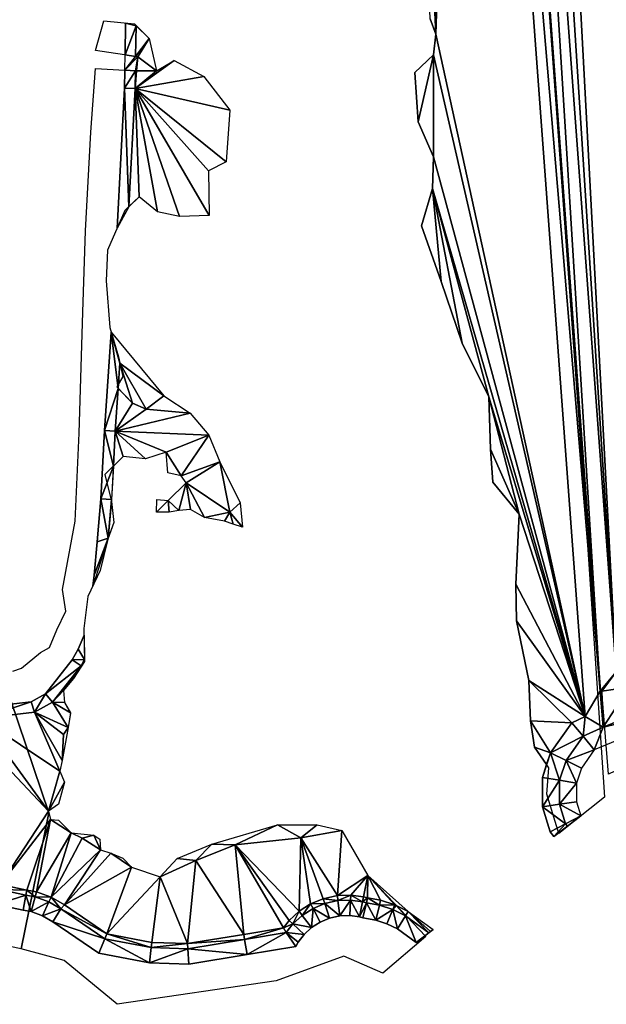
# Model space of a CAD drawing. Header units: millimetres. Extents: x 132691 to 133749, y 516184 to 516906.
# Tile 4 of 15: x 133045 to 133183, y 516184 to 516416. Entities that reach past the tile are written whole.
import ezdxf

# ---------------------------------------------------------------- set-up
doc = ezdxf.new("R2010")
doc.units = ezdxf.units.MM
for name, color, linetype, plot in [('dieptelijn_-1p4', 20, 'Continuous', False), ('dieptelijn_-2p2', 51, 'Continuous', False), ('dieptelijn_-2p4', 71, 'Continuous', False), ('dieptelijn_-2p9', 130, 'Continuous', False), ('dieptelijn_-3p1', 140, 'Continuous', False), ('dieptelijn_-3p4', 170, 'Continuous', False)]:
    doc.layers.add(name, color=color, linetype=linetype, plot=plot)
doc.layers.add('dieptelijn_variabel', color=212, linetype='Continuous')
doc.layers.add('TI23311_MV_hoeveelheden_bestek_0103', color=1, linetype='Continuous')
doc.layers.add('Nieuw oppervlak', color=2, linetype='Continuous', true_color=0xffff00)

msp = doc.modelspace()

# ---------------------------------------------------------------- linework, layer by layer
at = {"layer": 'dieptelijn_-1p4', "linetype": 'Continuous', "elevation": -1.4, "flags": 128}
msp.add_lwpolyline([(133159.88, 516600.07), (133184.82, 516262.55)], dxfattribs=at)
at = {"layer": 'dieptelijn_-1p4', "elevation": -1.4}
msp.add_lwpolyline([(133206.85, 516255.46), (133179.73, 516244.22), (133176.71, 516239.9), (133175.59, 516236.45), (133175.59, 516232.05), (133176.6, 516228.74)], dxfattribs=at)
at = {"layer": 'dieptelijn_-2p2', "elevation": -2.2}
msp.add_lwpolyline([(133039.48, 516207.91), (133045.75, 516206.6), (133047.65, 516206.25), (133050.29, 516205.29), (133052.73, 516203.88), (133063.52, 516196.5), (133075.44, 516194.21), (133084.61, 516193.93), (133098.28, 516196.18), (133109.72, 516198.06), (133110.24, 516199.05), (133111.69, 516200.92), (133113.43, 516202.51), (133115.43, 516203.78), (133117.61, 516204.69), (133120.07, 516205.24), (133122.37, 516205.31), (133124.63, 516205.03), (133125.46, 516204.78), (133128.48, 516204.29), (133131.1, 516203.43), (133133.56, 516202.19), (133137.97, 516199.02)], dxfattribs=at)
at = {"layer": 'dieptelijn_-2p4', "linetype": 'Continuous', "elevation": -2.4, "flags": 128}
msp.add_lwpolyline([(133151.75, 516636.89), (133153.5, 516632.01), (133181.77, 516249.54)], dxfattribs=at)
at = {"layer": 'dieptelijn_-2p4', "elevation": -2.4}
for points in [[(133181.14, 516257.98), (133181.53, 516258.04), (133187.94, 516258.96), (133191.91, 516261.1), (133195.27, 516268.73), (133195.9, 516274.3), (133206.01, 516278.94), (133208.71, 516284.31), (133210.23, 516291.02), (133204.64, 516304.62), (133204.74, 516329.5), (133205.91, 516362.2), (133218.47, 516376.41), (133199.28, 516410.47), (133203.24, 516440.07)], [(133205.22, 516259.12), (133181.77, 516249.54)], [(133181.77, 516249.54), (133177.08, 516247.41), (133173.09, 516241.7), (133171.59, 516237.08), (133171.59, 516231.46), (133172.98, 516226.88), (133173.43, 516226.3)]]:
    msp.add_lwpolyline(points, dxfattribs=at)
at = {"layer": 'dieptelijn_-2p9', "elevation": -2.9}
for points in [[(133069.81, 516414.87), (133069.67, 516407.39)], [(133069.6, 516403.79), (133069.52, 516399.61), (133067.81, 516366.69)], [(133066.42, 516342.31), (133064.88, 516319.2), (133064, 516303.17), (133063.17, 516293.04), (133062.45, 516285.23), (133062.12, 516282.69)], [(133060.07, 516271.13), (133058.68, 516267.84), (133057.27, 516265.36), (133050.99, 516257.36), (133047.63, 516255.5), (133035.37, 516254.09), (133031.68, 516253.11), (133025.73, 516252.78), (133020.66, 516253.53), (133015.43, 516254.41), (133011.69, 516257.02), (133009.03, 516259.28), (133007.54, 516261.71), (133006.66, 516263.3), (133005.3, 516264.34), (133003.58, 516266.92), (132991.33, 516269.54), (132981, 516271.49), (132974.06, 516272.64), (132966.86, 516273.83)]]:
    msp.add_lwpolyline(points, dxfattribs=at)
at = {"layer": 'dieptelijn_-3p1', "elevation": -3.1}
msp.add_lwpolyline([(133040.22, 516211.44), (133046.44, 516210.14), (133048.6, 516209.74), (133051.82, 516208.56), (133054.64, 516206.93), (133064.94, 516199.89), (133075.83, 516197.8), (133084.37, 516197.54), (133097.7, 516199.73), (133107.46, 516201.34), (133109.03, 516203.37), (133111.24, 516205.38), (133113.76, 516206.98), (133116.52, 516208.13), (133119.61, 516208.83), (133122.54, 516208.92), (133125.38, 516208.57), (133126.28, 516208.29), (133129.33, 516207.8), (133132.48, 516206.77), (133135.43, 516205.27), (133140.95, 516201.31)], dxfattribs=at)
at = {"layer": 'dieptelijn_-3p4', "linetype": 'Continuous', "elevation": -3.4, "flags": 128}
msp.add_lwpolyline([(133148.04, 516635.4), (133149.56, 516631.17), (133177.57, 516252.03)], dxfattribs=at)
at = {"layer": 'dieptelijn_-3p4', "elevation": -3.4}
for points in [[(133141.25, 516415.89), (133142.54, 516412.29), (133142.02, 516407.4), (133137.65, 516403.28), (133138.42, 516391.71), (133142.02, 516383.48), (133141.77, 516376.02), (133139.19, 516367.27), (133143.82, 516354.15), (133148.71, 516339.75), (133154.96, 516327.12), (133155.4, 516314.8), (133155.91, 516307.08), (133162.11, 516299.58), (133161.32, 516283.16), (133161.5, 516274.53), (133164.41, 516260.52), (133164.76, 516251.03), (133165.69, 516244.83), (133168.54, 516240.76)], [(133072.3, 516414.24), (133075.36, 516411.27), (133077.04, 516403.64), (133081.17, 516406.08), (133088.12, 516402.31), (133094.22, 516394.4), (133093.42, 516382.29), (133089.22, 516380.18), (133089.42, 516369.67), (133082.41, 516369.47), (133077.3, 516370.57), (133073, 516374.07), (133070.57, 516371.75)], [(133072.3, 516414.24), (133072.16, 516407)], [(133072.16, 516407), (133072.69, 516406.92), (133072.39, 516403.64), (133072.1, 516403.65)], [(133072.1, 516403.65), (133072.02, 516399.52), (133070.58, 516371.77)], [(133068.44, 516335.04), (133067.38, 516319.05), (133066.5, 516303), (133065.75, 516293.94)], [(133068.05, 516329.1), (133071.45, 516325.64), (133074.59, 516324.24), (133078.73, 516327.31), (133084.93, 516323.3), (133089.35, 516318.11), (133091.87, 516311.88), (133096.69, 516302.21), (133097.22, 516296.54), (133095, 516297.23), (133094.24, 516300.05), (133093.02, 516297.91), (133088.29, 516298.75), (133085, 516300.66), (133082.25, 516300.43), (133080.04, 516300.05), (133077.03, 516300), (133077.14, 516303.03), (133079.79, 516302.74), (133084.01, 516306.92), (133082.86, 516308.6), (133079.73, 516309.29), (133079.28, 516314.1), (133074.47, 516312.57), (133069.25, 516313.09), (133066.93, 516310.84)], [(133066.51, 516302.55), (133067.05, 516297.6), (133065.75, 516293.94)], [(133060.18, 516265.41), (133059.35, 516263.96), (133052.64, 516255.42), (133048.4, 516253.07), (133035.83, 516251.63), (133032.07, 516250.63), (133025.62, 516250.27), (133020.27, 516251.06), (133014.46, 516252.03), (133010.16, 516255.04), (133007.1, 516257.64), (133005.38, 516260.45), (133004.72, 516261.64), (133003.46, 516262.61), (133002.07, 516264.69), (132990.84, 516267.09), (132980.56, 516269.02), (132973.66, 516270.17), (132966.1, 516271.42)], [(133060.18, 516265.41), (133060.19, 516264.97), (133057.59, 516261), (133055.23, 516258.14), (133055.46, 516255.35), (133056.87, 516252.93), (133056.33, 516249.47), (133055.26, 516247.87), (133054.95, 516241.77), (133054.39, 516239.2), (133055.49, 516236.62), (133054.08, 516231.49), (133051.75, 516229.81), (133052.21, 516227.86), (133054.06, 516227.73), (133057.06, 516224.73), (133059.59, 516223.54), (133062.33, 516224.2), (133063.72, 516223.28), (133063.93, 516220.76), (133066.3, 516220), (133069.13, 516218.81), (133071.22, 516216.7), (133077.9, 516214.43), (133081.87, 516218.7), (133086.3, 516218.24), (133090.06, 516222.07), (133095.46, 516221.91), (133105.39, 516226.64), (133110.88, 516223.59), (133114.7, 516226.64), (133120.5, 516225.27), (133126.61, 516214.73), (133133.25, 516207.73)], [(133177.57, 516252.03), (133174.42, 516250.59), (133169.47, 516243.5), (133167.59, 516237.72), (133167.59, 516230.87), (133169.36, 516225.02), (133170.26, 516223.86)], [(133055.48, 516207.84), (133052.33, 516209.65), (133048.92, 516210.9), (133046.67, 516211.31), (133040.46, 516212.61), (133004.51, 516220.12), (132975.82, 516226.23), (132971.57, 516226.78), (132968.69, 516227.47), (132965.77, 516228.52), (132957.67, 516232.27), (132955.75, 516233.16), (132954.34, 516234.19)], [(133055.48, 516207.84), (133065.41, 516201.02), (133075.97, 516198.99), (133084.29, 516198.74), (133097.5, 516200.91), (133106.8, 516202.44), (133108.15, 516204.18), (133110.51, 516206.34), (133113.2, 516208.05), (133116.15, 516209.28), (133119.46, 516210.02), (133122.6, 516210.12), (133125.63, 516209.74), (133126.55, 516209.46), (133129.62, 516208.96), (133132.94, 516207.88), (133136.06, 516206.3), (133141.94, 516202.08)]]:
    msp.add_lwpolyline(points, dxfattribs=at)
at = {"layer": 'dieptelijn_variabel'}
for p, q in [((133072.16, 516407, -3.4), (133069.67, 516407.39, -2.9)), ((133072.1, 516403.65, -3.4), (133069.6, 516403.79, -2.9)), ((133068.44, 516335.04, -3.4), (133066.42, 516342.31, -2.9))]:
    msp.add_line(p, q, dxfattribs=at)
for points in [[(133072.3, 516414.24, -3.4), (133069.81, 516414.87, -2.9)], [(133067.81, 516366.69, -2.9), (133070.57, 516371.75, -3.4)], [(133065.75, 516293.94, -3.4), (133062.12, 516282.69, -2.9)], [(133060.07, 516271.13, -2.9), (133060.18, 516265.41, -3.4)], [(133170.26, 516223.86, -3.4), (133173.43, 516226.3, -2.4), (133176.6, 516228.74, -1.4)], [(133137.97, 516199.02, -2.2), (133141.28, 516201.57, -3.2), (133141.94, 516202.08, -3.4)]]:
    msp.add_polyline3d(points, dxfattribs=at)
at = {"layer": 'Nieuw oppervlak', "color": 8, "true_color": 0x808080}
for points in [[(133181.14, 516257.98, -2.4), (133149.56, 516631.17, -3.4), (133153.5, 516632.01, -2.4), (133181.14, 516257.98, -2.4)], [(133181.14, 516257.98, -2.4), (133153.5, 516632.01, -2.4), (133159.88, 516600.07, -1.4), (133181.14, 516257.98, -2.4)], [(133142.54, 516412.29, -3.4), (133135.17, 516572.95, -3.4), (133149.56, 516631.17, -3.4), (133142.54, 516412.29, -3.4)], [(133177.57, 516252.03, -3.4), (133142.54, 516412.29, -3.4), (133149.56, 516631.17, -3.4), (133177.57, 516252.03, -3.4)], [(133181.14, 516257.98, -2.4), (133177.57, 516252.03, -3.4), (133149.56, 516631.17, -3.4), (133181.14, 516257.98, -2.4)], [(133159.88, 516600.07, -1.4), (133165.87, 516557.87, -1.4), (133184.82, 516262.55, -1.4), (133159.88, 516600.07, -1.4)], [(133184.82, 516262.55, -1.4), (133181.14, 516257.98, -2.4), (133159.88, 516600.07, -1.4), (133184.82, 516262.55, -1.4)], [(133142.54, 516412.29, -3.4), (133141.25, 516415.89, -3.4), (133135.17, 516572.95, -3.4), (133142.54, 516412.29, -3.4)], [(133165.87, 516557.87, -1.4), (133171.09, 516519.66, -1.4), (133184.82, 516262.55, -1.4), (133165.87, 516557.87, -1.4)], [(133171.09, 516519.66, -1.4), (133195.13, 516409.67, -1.4), (133184.82, 516262.55, -1.4), (133171.09, 516519.66, -1.4)], [(133171.09, 516519.66, -1.4), (133182.96, 516483.71, -1.4), (133195.13, 516409.67, -1.4), (133171.09, 516519.66, -1.4)], [(133069.67, 516407.39, -2.9), (133069.81, 516414.87, -2.9), (133072.3, 516414.24, -3.4), (133069.67, 516407.39, -2.9)], [(133072.3, 516414.24, -3.4), (133072.16, 516407, -3.4), (133069.67, 516407.39, -2.9), (133072.3, 516414.24, -3.4)], [(133075.36, 516411.27, -3.4), (133072.16, 516407, -3.4), (133072.3, 516414.24, -3.4), (133075.36, 516411.27, -3.4)], [(133177.57, 516252.03, -3.4), (133142.02, 516407.4, -3.4), (133142.54, 516412.29, -3.4), (133177.57, 516252.03, -3.4)], [(133075.36, 516411.27, -3.4), (133072.69, 516406.92, -3.4), (133072.16, 516407, -3.4), (133075.36, 516411.27, -3.4)], [(133077.04, 516403.64, -3.4), (133072.69, 516406.92, -3.4), (133075.36, 516411.27, -3.4), (133077.04, 516403.64, -3.4)], [(133069.6, 516403.79, -2.9), (133069.67, 516407.39, -2.9), (133072.16, 516407, -3.4), (133069.6, 516403.79, -2.9)], [(133138.42, 516391.71, -3.4), (133137.65, 516403.28, -3.4), (133142.02, 516407.4, -3.4), (133138.42, 516391.71, -3.4)], [(133142.02, 516383.48, -3.4), (133138.42, 516391.71, -3.4), (133142.02, 516407.4, -3.4), (133142.02, 516383.48, -3.4)], [(133177.57, 516252.03, -3.4), (133142.02, 516383.48, -3.4), (133142.02, 516407.4, -3.4), (133177.57, 516252.03, -3.4)], [(133072.69, 516406.92, -3.4), (133069.6, 516403.79, -2.9), (133072.16, 516407, -3.4), (133072.69, 516406.92, -3.4)], [(133072.1, 516403.65, -3.4), (133069.6, 516403.79, -2.9), (133072.69, 516406.92, -3.4), (133072.1, 516403.65, -3.4)], [(133077.04, 516403.64, -3.4), (133081.17, 516406.08, -3.4), (133072.02, 516399.52, -3.4), (133077.04, 516403.64, -3.4)], [(133081.17, 516406.08, -3.4), (133088.12, 516402.31, -3.4), (133072.02, 516399.52, -3.4), (133081.17, 516406.08, -3.4)], [(133072.39, 516403.64, -3.4), (133072.1, 516403.65, -3.4), (133072.69, 516406.92, -3.4), (133072.39, 516403.64, -3.4)], [(133077.04, 516403.64, -3.4), (133072.39, 516403.64, -3.4), (133072.69, 516406.92, -3.4), (133077.04, 516403.64, -3.4)], [(133069.52, 516399.61, -2.9), (133069.6, 516403.79, -2.9), (133072.1, 516403.65, -3.4), (133069.52, 516399.61, -2.9)], [(133072.1, 516403.65, -3.4), (133072.02, 516399.52, -3.4), (133069.52, 516399.61, -2.9), (133072.1, 516403.65, -3.4)], [(133072.1, 516403.65, -3.4), (133072.39, 516403.64, -3.4), (133072.02, 516399.52, -3.4), (133072.1, 516403.65, -3.4)], [(133072.39, 516403.64, -3.4), (133077.04, 516403.64, -3.4), (133072.02, 516399.52, -3.4), (133072.39, 516403.64, -3.4)], [(133088.12, 516402.31, -3.4), (133094.22, 516394.4, -3.4), (133072.02, 516399.52, -3.4), (133088.12, 516402.31, -3.4)], [(133070.57, 516371.75, -3.4), (133067.81, 516366.69, -2.9), (133069.52, 516399.61, -2.9), (133070.57, 516371.75, -3.4)], [(133070.58, 516371.77, -3.4), (133069.52, 516399.61, -2.9), (133072.02, 516399.52, -3.4), (133070.58, 516371.77, -3.4)], [(133070.57, 516371.75, -3.4), (133069.52, 516399.61, -2.9), (133070.58, 516371.77, -3.4), (133070.57, 516371.75, -3.4)], [(133072.02, 516399.52, -3.4), (133073, 516374.07, -3.4), (133070.58, 516371.77, -3.4), (133072.02, 516399.52, -3.4)], [(133072.02, 516399.52, -3.4), (133089.42, 516369.67, -3.4), (133082.41, 516369.47, -3.4), (133072.02, 516399.52, -3.4)], [(133093.42, 516382.29, -3.4), (133089.22, 516380.18, -3.4), (133072.02, 516399.52, -3.4), (133093.42, 516382.29, -3.4)], [(133094.22, 516394.4, -3.4), (133093.42, 516382.29, -3.4), (133072.02, 516399.52, -3.4), (133094.22, 516394.4, -3.4)], [(133077.3, 516370.57, -3.4), (133072.02, 516399.52, -3.4), (133082.41, 516369.47, -3.4), (133077.3, 516370.57, -3.4)], [(133089.42, 516369.67, -3.4), (133072.02, 516399.52, -3.4), (133089.22, 516380.18, -3.4), (133089.42, 516369.67, -3.4)], [(133073, 516374.07, -3.4), (133072.02, 516399.52, -3.4), (133077.3, 516370.57, -3.4), (133073, 516374.07, -3.4)], [(133177.57, 516252.03, -3.4), (133141.77, 516376.02, -3.4), (133142.02, 516383.48, -3.4), (133177.57, 516252.03, -3.4)], [(133141.77, 516376.02, -3.4), (133143.82, 516354.15, -3.4), (133139.19, 516367.27, -3.4), (133141.77, 516376.02, -3.4)], [(133148.71, 516339.75, -3.4), (133143.82, 516354.15, -3.4), (133141.77, 516376.02, -3.4), (133148.71, 516339.75, -3.4)], [(133177.57, 516252.03, -3.4), (133154.96, 516327.12, -3.4), (133141.77, 516376.02, -3.4), (133177.57, 516252.03, -3.4)], [(133154.96, 516327.12, -3.4), (133148.71, 516339.75, -3.4), (133141.77, 516376.02, -3.4), (133154.96, 516327.12, -3.4)], [(133070.58, 516371.77, -3.4), (133067.81, 516366.69, -2.9), (133070.57, 516371.75, -3.4), (133070.58, 516371.77, -3.4)], [(133066.42, 516342.31, -2.9), (133068.05, 516329.1, -3.4), (133064.88, 516319.2, -2.9), (133066.42, 516342.31, -2.9)], [(133066.42, 516342.31, -2.9), (133078.73, 516327.31, -3.4), (133068.44, 516335.04, -3.4), (133066.42, 516342.31, -2.9)], [(133066.42, 516342.31, -2.9), (133068.44, 516335.04, -3.4), (133068.05, 516329.1, -3.4), (133066.42, 516342.31, -2.9)], [(133068.44, 516335.04, -3.4), (133071.45, 516325.64, -3.4), (133068.05, 516329.1, -3.4), (133068.44, 516335.04, -3.4)], [(133068.44, 516335.04, -3.4), (133074.59, 516324.24, -3.4), (133071.45, 516325.64, -3.4), (133068.44, 516335.04, -3.4)], [(133068.44, 516335.04, -3.4), (133078.73, 516327.31, -3.4), (133074.59, 516324.24, -3.4), (133068.44, 516335.04, -3.4)], [(133067.38, 516319.05, -3.4), (133064.88, 516319.2, -2.9), (133068.05, 516329.1, -3.4), (133067.38, 516319.05, -3.4)], [(133067.38, 516319.05, -3.4), (133068.05, 516329.1, -3.4), (133071.45, 516325.64, -3.4), (133067.38, 516319.05, -3.4)], [(133084.93, 516323.3, -3.4), (133074.59, 516324.24, -3.4), (133078.73, 516327.31, -3.4), (133084.93, 516323.3, -3.4)], [(133162.11, 516299.58, -3.4), (133155.4, 516314.8, -3.4), (133154.96, 516327.12, -3.4), (133162.11, 516299.58, -3.4)], [(133177.57, 516252.03, -3.4), (133162.11, 516299.58, -3.4), (133154.96, 516327.12, -3.4), (133177.57, 516252.03, -3.4)], [(133074.59, 516324.24, -3.4), (133067.38, 516319.05, -3.4), (133071.45, 516325.64, -3.4), (133074.59, 516324.24, -3.4)], [(133067.38, 516319.05, -3.4), (133074.59, 516324.24, -3.4), (133084.93, 516323.3, -3.4), (133067.38, 516319.05, -3.4)], [(133089.35, 516318.11, -3.4), (133067.38, 516319.05, -3.4), (133084.93, 516323.3, -3.4), (133089.35, 516318.11, -3.4)], [(133066.93, 516310.84, -3.4), (133064, 516303.17, -2.9), (133064.88, 516319.2, -2.9), (133066.93, 516310.84, -3.4)], [(133066.93, 516310.84, -3.4), (133064.88, 516319.2, -2.9), (133067.38, 516319.05, -3.4), (133066.93, 516310.84, -3.4)], [(133067.38, 516319.05, -3.4), (133069.25, 516313.09, -3.4), (133066.93, 516310.84, -3.4), (133067.38, 516319.05, -3.4)], [(133089.35, 516318.11, -3.4), (133079.28, 516314.1, -3.4), (133067.38, 516319.05, -3.4), (133089.35, 516318.11, -3.4)], [(133074.47, 516312.57, -3.4), (133067.38, 516319.05, -3.4), (133079.28, 516314.1, -3.4), (133074.47, 516312.57, -3.4)], [(133074.47, 516312.57, -3.4), (133069.25, 516313.09, -3.4), (133067.38, 516319.05, -3.4), (133074.47, 516312.57, -3.4)], [(133079.28, 516314.1, -3.4), (133089.35, 516318.11, -3.4), (133082.86, 516308.6, -3.4), (133079.28, 516314.1, -3.4)], [(133089.35, 516318.11, -3.4), (133091.87, 516311.88, -3.4), (133082.86, 516308.6, -3.4), (133089.35, 516318.11, -3.4)], [(133079.28, 516314.1, -3.4), (133082.86, 516308.6, -3.4), (133079.73, 516309.29, -3.4), (133079.28, 516314.1, -3.4)], [(133162.11, 516299.58, -3.4), (133155.91, 516307.08, -3.4), (133155.4, 516314.8, -3.4), (133162.11, 516299.58, -3.4)], [(133066.5, 516303, -3.4), (133064, 516303.17, -2.9), (133066.93, 516310.84, -3.4), (133066.5, 516303, -3.4)], [(133084.01, 516306.92, -3.4), (133082.86, 516308.6, -3.4), (133091.87, 516311.88, -3.4), (133084.01, 516306.92, -3.4)], [(133084.01, 516306.92, -3.4), (133091.87, 516311.88, -3.4), (133094.24, 516300.05, -3.4), (133084.01, 516306.92, -3.4)], [(133096.69, 516302.21, -3.4), (133094.24, 516300.05, -3.4), (133091.87, 516311.88, -3.4), (133096.69, 516302.21, -3.4)], [(133084.01, 516306.92, -3.4), (133082.25, 516300.43, -3.4), (133079.79, 516302.74, -3.4), (133084.01, 516306.92, -3.4)], [(133084.01, 516306.92, -3.4), (133085, 516300.66, -3.4), (133082.25, 516300.43, -3.4), (133084.01, 516306.92, -3.4)], [(133088.29, 516298.75, -3.4), (133085, 516300.66, -3.4), (133084.01, 516306.92, -3.4), (133088.29, 516298.75, -3.4)], [(133084.01, 516306.92, -3.4), (133094.24, 516300.05, -3.4), (133088.29, 516298.75, -3.4), (133084.01, 516306.92, -3.4)], [(133065.75, 516293.94, -3.4), (133063.17, 516293.04, -2.9), (133064, 516303.17, -2.9), (133065.75, 516293.94, -3.4)], [(133065.75, 516293.94, -3.4), (133064, 516303.17, -2.9), (133066.5, 516303, -3.4), (133065.75, 516293.94, -3.4)], [(133066.5, 516303, -3.4), (133066.51, 516302.55, -3.4), (133065.75, 516293.94, -3.4), (133066.5, 516303, -3.4)], [(133066.51, 516302.55, -3.4), (133067.05, 516297.6, -3.4), (133065.75, 516293.94, -3.4), (133066.51, 516302.55, -3.4)], [(133077.03, 516300, -3.4), (133077.14, 516303.03, -3.4), (133079.79, 516302.74, -3.4), (133077.03, 516300, -3.4)], [(133077.03, 516300, -3.4), (133079.79, 516302.74, -3.4), (133080.04, 516300.05, -3.4), (133077.03, 516300, -3.4)], [(133079.79, 516302.74, -3.4), (133082.25, 516300.43, -3.4), (133080.04, 516300.05, -3.4), (133079.79, 516302.74, -3.4)], [(133097.22, 516296.54, -3.4), (133094.24, 516300.05, -3.4), (133096.69, 516302.21, -3.4), (133097.22, 516296.54, -3.4)], [(133093.02, 516297.91, -3.4), (133088.29, 516298.75, -3.4), (133094.24, 516300.05, -3.4), (133093.02, 516297.91, -3.4)], [(133095, 516297.23, -3.4), (133093.02, 516297.91, -3.4), (133094.24, 516300.05, -3.4), (133095, 516297.23, -3.4)], [(133097.22, 516296.54, -3.4), (133095, 516297.23, -3.4), (133094.24, 516300.05, -3.4), (133097.22, 516296.54, -3.4)], [(133177.57, 516252.03, -3.4), (133161.32, 516283.16, -3.4), (133162.11, 516299.58, -3.4), (133177.57, 516252.03, -3.4)], [(133062.12, 516282.69, -2.9), (133062.45, 516285.23, -2.9), (133065.75, 516293.94, -3.4), (133062.12, 516282.69, -2.9)], [(133065.75, 516293.94, -3.4), (133062.45, 516285.23, -2.9), (133063.17, 516293.04, -2.9), (133065.75, 516293.94, -3.4)], [(133177.57, 516252.03, -3.4), (133161.5, 516274.53, -3.4), (133161.32, 516283.16, -3.4), (133177.57, 516252.03, -3.4)], [(133177.57, 516252.03, -3.4), (133164.41, 516260.52, -3.4), (133161.5, 516274.53, -3.4), (133177.57, 516252.03, -3.4)], [(133058.68, 516267.84, -2.9), (133060.07, 516271.13, -2.9), (133060.18, 516265.41, -3.4), (133058.68, 516267.84, -2.9)], [(133057.27, 516265.36, -2.9), (133058.68, 516267.84, -2.9), (133060.18, 516265.41, -3.4), (133057.27, 516265.36, -2.9)], [(133050.99, 516257.36, -2.9), (133057.27, 516265.36, -2.9), (133059.35, 516263.96, -3.4), (133050.99, 516257.36, -2.9)], [(133059.35, 516263.96, -3.4), (133057.27, 516265.36, -2.9), (133060.18, 516265.41, -3.4), (133059.35, 516263.96, -3.4)], [(133057.59, 516261, -3.4), (133059.35, 516263.96, -3.4), (133060.19, 516264.97, -3.4), (133057.59, 516261, -3.4)], [(133059.35, 516263.96, -3.4), (133060.18, 516265.41, -3.4), (133060.19, 516264.97, -3.4), (133059.35, 516263.96, -3.4)], [(133052.64, 516255.42, -3.4), (133050.99, 516257.36, -2.9), (133059.35, 516263.96, -3.4), (133052.64, 516255.42, -3.4)], [(133059.35, 516263.96, -3.4), (133055.23, 516258.14, -3.4), (133052.64, 516255.42, -3.4), (133059.35, 516263.96, -3.4)], [(133059.35, 516263.96, -3.4), (133057.59, 516261, -3.4), (133055.23, 516258.14, -3.4), (133059.35, 516263.96, -3.4)], [(133181.53, 516258.04, -2.4), (133181.14, 516257.98, -2.4), (133184.82, 516262.55, -1.4), (133181.53, 516258.04, -2.4)], [(133181.53, 516258.04, -2.4), (133184.82, 516262.55, -1.4), (133187.94, 516258.96, -2.4), (133181.53, 516258.04, -2.4)], [(133164.41, 516260.52, -3.4), (133174.42, 516250.59, -3.4), (133164.76, 516251.03, -3.4), (133164.41, 516260.52, -3.4)], [(133164.41, 516260.52, -3.4), (133177.57, 516252.03, -3.4), (133174.42, 516250.59, -3.4), (133164.41, 516260.52, -3.4)], [(133047.63, 516255.5, -2.9), (133050.99, 516257.36, -2.9), (133048.4, 516253.07, -3.4), (133047.63, 516255.5, -2.9)], [(133050.99, 516257.36, -2.9), (133052.64, 516255.42, -3.4), (133048.4, 516253.07, -3.4), (133050.99, 516257.36, -2.9)], [(133052.64, 516255.42, -3.4), (133055.23, 516258.14, -3.4), (133055.46, 516255.35, -3.4), (133052.64, 516255.42, -3.4)], [(133177.57, 516252.03, -3.4), (133181.14, 516257.98, -2.4), (133181.77, 516249.54, -2.4), (133177.57, 516252.03, -3.4)], [(133181.77, 516249.54, -2.4), (133181.14, 516257.98, -2.4), (133181.53, 516258.04, -2.4), (133181.77, 516249.54, -2.4)], [(133181.53, 516258.04, -2.4), (133187.94, 516258.96, -2.4), (133181.77, 516249.54, -2.4), (133181.53, 516258.04, -2.4)], [(133181.77, 516249.54, -2.4), (133187.94, 516258.96, -2.4), (133205.22, 516259.12, -2.4), (133181.77, 516249.54, -2.4)], [(133205.22, 516259.12, -2.4), (133206.85, 516255.46, -1.4), (133181.77, 516249.54, -2.4), (133205.22, 516259.12, -2.4)], [(133047.63, 516255.5, -2.9), (133035.83, 516251.63, -3.4), (133035.37, 516254.09, -2.9), (133047.63, 516255.5, -2.9)], [(133047.63, 516255.5, -2.9), (133048.4, 516253.07, -3.4), (133035.83, 516251.63, -3.4), (133047.63, 516255.5, -2.9)], [(133048.4, 516253.07, -3.4), (133052.64, 516255.42, -3.4), (133056.33, 516249.47, -3.4), (133048.4, 516253.07, -3.4)], [(133056.87, 516252.93, -3.4), (133056.33, 516249.47, -3.4), (133052.64, 516255.42, -3.4), (133056.87, 516252.93, -3.4)], [(133052.64, 516255.42, -3.4), (133055.46, 516255.35, -3.4), (133056.87, 516252.93, -3.4), (133052.64, 516255.42, -3.4)], [(133179.73, 516244.22, -1.4), (133181.77, 516249.54, -2.4), (133206.85, 516255.46, -1.4), (133179.73, 516244.22, -1.4)], [(133054.39, 516239.2, -3.4), (133035.83, 516251.63, -3.4), (133048.4, 516253.07, -3.4), (133054.39, 516239.2, -3.4)], [(133055.26, 516247.87, -3.4), (133048.4, 516253.07, -3.4), (133056.33, 516249.47, -3.4), (133055.26, 516247.87, -3.4)], [(133054.95, 516241.77, -3.4), (133054.39, 516239.2, -3.4), (133048.4, 516253.07, -3.4), (133054.95, 516241.77, -3.4)], [(133048.4, 516253.07, -3.4), (133055.26, 516247.87, -3.4), (133054.95, 516241.77, -3.4), (133048.4, 516253.07, -3.4)], [(133051.75, 516229.81, -3.4), (133032.07, 516250.63, -3.4), (133035.83, 516251.63, -3.4), (133051.75, 516229.81, -3.4)], [(133051.75, 516229.81, -3.4), (133040.46, 516212.61, -3.4), (133032.07, 516250.63, -3.4), (133051.75, 516229.81, -3.4)], [(133054.39, 516239.2, -3.4), (133051.75, 516229.81, -3.4), (133035.83, 516251.63, -3.4), (133054.39, 516239.2, -3.4)], [(133169.47, 516243.5, -3.4), (133164.76, 516251.03, -3.4), (133174.42, 516250.59, -3.4), (133169.47, 516243.5, -3.4)], [(133169.47, 516243.5, -3.4), (133165.69, 516244.83, -3.4), (133164.76, 516251.03, -3.4), (133169.47, 516243.5, -3.4)], [(133177.08, 516247.41, -2.4), (133169.47, 516243.5, -3.4), (133174.42, 516250.59, -3.4), (133177.08, 516247.41, -2.4)], [(133177.08, 516247.41, -2.4), (133174.42, 516250.59, -3.4), (133177.57, 516252.03, -3.4), (133177.08, 516247.41, -2.4)], [(133177.57, 516252.03, -3.4), (133181.77, 516249.54, -2.4), (133177.08, 516247.41, -2.4), (133177.57, 516252.03, -3.4)], [(133056.33, 516249.47, -3.4), (133054.95, 516241.77, -3.4), (133055.26, 516247.87, -3.4), (133056.33, 516249.47, -3.4)], [(133179.73, 516244.22, -1.4), (133177.08, 516247.41, -2.4), (133181.77, 516249.54, -2.4), (133179.73, 516244.22, -1.4)], [(133173.09, 516241.7, -2.4), (133169.47, 516243.5, -3.4), (133177.08, 516247.41, -2.4), (133173.09, 516241.7, -2.4)], [(133173.09, 516241.7, -2.4), (133177.08, 516247.41, -2.4), (133179.73, 516244.22, -1.4), (133173.09, 516241.7, -2.4)], [(133168.54, 516240.76, -3.4), (133165.69, 516244.83, -3.4), (133169.47, 516243.5, -3.4), (133168.54, 516240.76, -3.4)], [(133169.47, 516243.5, -3.4), (133171.59, 516237.08, -2.4), (133167.59, 516237.72, -3.4), (133169.47, 516243.5, -3.4)], [(133167.59, 516237.72, -3.4), (133168.54, 516240.76, -3.4), (133169.47, 516243.5, -3.4), (133167.59, 516237.72, -3.4)], [(133169.47, 516243.5, -3.4), (133173.09, 516241.7, -2.4), (133171.59, 516237.08, -2.4), (133169.47, 516243.5, -3.4)], [(133176.71, 516239.9, -1.4), (133173.09, 516241.7, -2.4), (133179.73, 516244.22, -1.4), (133176.71, 516239.9, -1.4)], [(133175.59, 516236.45, -1.4), (133171.59, 516237.08, -2.4), (133173.09, 516241.7, -2.4), (133175.59, 516236.45, -1.4)], [(133175.59, 516236.45, -1.4), (133173.09, 516241.7, -2.4), (133176.71, 516239.9, -1.4), (133175.59, 516236.45, -1.4)], [(133051.75, 516229.81, -3.4), (133054.39, 516239.2, -3.4), (133055.49, 516236.62, -3.4), (133051.75, 516229.81, -3.4)], [(133051.75, 516229.81, -3.4), (133055.49, 516236.62, -3.4), (133054.08, 516231.49, -3.4), (133051.75, 516229.81, -3.4)], [(133167.59, 516230.87, -3.4), (133167.59, 516237.72, -3.4), (133171.59, 516237.08, -2.4), (133167.59, 516230.87, -3.4)], [(133171.59, 516237.08, -2.4), (133171.59, 516231.46, -2.4), (133167.59, 516230.87, -3.4), (133171.59, 516237.08, -2.4)], [(133171.59, 516231.46, -2.4), (133171.59, 516237.08, -2.4), (133175.59, 516236.45, -1.4), (133171.59, 516231.46, -2.4)], [(133175.59, 516236.45, -1.4), (133175.59, 516232.05, -1.4), (133171.59, 516231.46, -2.4), (133175.59, 516236.45, -1.4)], [(133171.59, 516231.46, -2.4), (133175.59, 516232.05, -1.4), (133176.6, 516228.74, -1.4), (133171.59, 516231.46, -2.4)], [(133051.75, 516229.81, -3.4), (133052.21, 516227.86, -3.4), (133040.46, 516212.61, -3.4), (133051.75, 516229.81, -3.4)], [(133172.98, 516226.88, -2.4), (133167.59, 516230.87, -3.4), (133171.59, 516231.46, -2.4), (133172.98, 516226.88, -2.4)], [(133172.98, 516226.88, -2.4), (133169.36, 516225.02, -3.4), (133167.59, 516230.87, -3.4), (133172.98, 516226.88, -2.4)], [(133172.98, 516226.88, -2.4), (133171.59, 516231.46, -2.4), (133176.6, 516228.74, -1.4), (133172.98, 516226.88, -2.4)], [(133046.67, 516211.31, -3.4), (133040.46, 516212.61, -3.4), (133052.21, 516227.86, -3.4), (133046.67, 516211.31, -3.4)], [(133052.21, 516227.86, -3.4), (133048.92, 516210.9, -3.4), (133046.67, 516211.31, -3.4), (133052.21, 516227.86, -3.4)], [(133048.92, 516210.9, -3.4), (133052.21, 516227.86, -3.4), (133057.06, 516224.73, -3.4), (133048.92, 516210.9, -3.4)], [(133057.06, 516224.73, -3.4), (133052.21, 516227.86, -3.4), (133054.06, 516227.73, -3.4), (133057.06, 516224.73, -3.4)], [(133173.43, 516226.3, -2.4), (133172.98, 516226.88, -2.4), (133176.6, 516228.74, -1.4), (133173.43, 516226.3, -2.4)], [(133057.06, 516224.73, -3.4), (133052.33, 516209.65, -3.4), (133048.92, 516210.9, -3.4), (133057.06, 516224.73, -3.4)], [(133057.06, 516224.73, -3.4), (133059.59, 516223.54, -3.4), (133052.33, 516209.65, -3.4), (133057.06, 516224.73, -3.4)], [(133059.59, 516223.54, -3.4), (133057.06, 516224.73, -3.4), (133062.33, 516224.2, -3.4), (133059.59, 516223.54, -3.4)], [(133090.06, 516222.07, -3.4), (133105.39, 516226.64, -3.4), (133095.46, 516221.91, -3.4), (133090.06, 516222.07, -3.4)], [(133110.88, 516223.59, -3.4), (133095.46, 516221.91, -3.4), (133105.39, 516226.64, -3.4), (133110.88, 516223.59, -3.4)], [(133114.7, 516226.64, -3.4), (133110.88, 516223.59, -3.4), (133105.39, 516226.64, -3.4), (133114.7, 516226.64, -3.4)], [(133120.5, 516225.27, -3.4), (133110.88, 516223.59, -3.4), (133114.7, 516226.64, -3.4), (133120.5, 516225.27, -3.4)], [(133120.5, 516225.27, -3.4), (133119.46, 516210.02, -3.4), (133110.88, 516223.59, -3.4), (133120.5, 516225.27, -3.4)], [(133126.61, 516214.73, -3.4), (133119.46, 516210.02, -3.4), (133120.5, 516225.27, -3.4), (133126.61, 516214.73, -3.4)], [(133172.98, 516226.88, -2.4), (133170.26, 516223.86, -3.4), (133169.36, 516225.02, -3.4), (133172.98, 516226.88, -2.4)], [(133172.98, 516226.88, -2.4), (133173.43, 516226.3, -2.4), (133170.26, 516223.86, -3.4), (133172.98, 516226.88, -2.4)], [(133059.59, 516223.54, -3.4), (133063.93, 516220.76, -3.4), (133052.33, 516209.65, -3.4), (133059.59, 516223.54, -3.4)], [(133059.59, 516223.54, -3.4), (133062.33, 516224.2, -3.4), (133063.93, 516220.76, -3.4), (133059.59, 516223.54, -3.4)], [(133063.93, 516220.76, -3.4), (133062.33, 516224.2, -3.4), (133063.72, 516223.28, -3.4), (133063.93, 516220.76, -3.4)], [(133110.51, 516206.34, -3.4), (133095.46, 516221.91, -3.4), (133110.88, 516223.59, -3.4), (133110.51, 516206.34, -3.4)], [(133110.51, 516206.34, -3.4), (133110.88, 516223.59, -3.4), (133113.2, 516208.05, -3.4), (133110.51, 516206.34, -3.4)], [(133116.15, 516209.28, -3.4), (133113.2, 516208.05, -3.4), (133110.88, 516223.59, -3.4), (133116.15, 516209.28, -3.4)], [(133119.46, 516210.02, -3.4), (133116.15, 516209.28, -3.4), (133110.88, 516223.59, -3.4), (133119.46, 516210.02, -3.4)], [(133055.48, 516207.84, -3.4), (133052.33, 516209.65, -3.4), (133063.93, 516220.76, -3.4), (133055.48, 516207.84, -3.4)], [(133063.93, 516220.76, -3.4), (133066.3, 516220, -3.4), (133055.48, 516207.84, -3.4), (133063.93, 516220.76, -3.4)], [(133086.3, 516218.24, -3.4), (133081.87, 516218.7, -3.4), (133090.06, 516222.07, -3.4), (133086.3, 516218.24, -3.4)], [(133090.06, 516222.07, -3.4), (133095.46, 516221.91, -3.4), (133086.3, 516218.24, -3.4), (133090.06, 516222.07, -3.4)], [(133086.3, 516218.24, -3.4), (133095.46, 516221.91, -3.4), (133097.5, 516200.91, -3.4), (133086.3, 516218.24, -3.4)], [(133108.15, 516204.18, -3.4), (133106.8, 516202.44, -3.4), (133095.46, 516221.91, -3.4), (133108.15, 516204.18, -3.4)], [(133095.46, 516221.91, -3.4), (133106.8, 516202.44, -3.4), (133097.5, 516200.91, -3.4), (133095.46, 516221.91, -3.4)], [(133110.51, 516206.34, -3.4), (133108.15, 516204.18, -3.4), (133095.46, 516221.91, -3.4), (133110.51, 516206.34, -3.4)], [(133055.48, 516207.84, -3.4), (133066.3, 516220, -3.4), (133071.22, 516216.7, -3.4), (133055.48, 516207.84, -3.4)], [(133069.13, 516218.81, -3.4), (133071.22, 516216.7, -3.4), (133066.3, 516220, -3.4), (133069.13, 516218.81, -3.4)], [(133081.87, 516218.7, -3.4), (133086.3, 516218.24, -3.4), (133077.9, 516214.43, -3.4), (133081.87, 516218.7, -3.4)], [(133084.29, 516198.74, -3.4), (133077.9, 516214.43, -3.4), (133086.3, 516218.24, -3.4), (133084.29, 516198.74, -3.4)], [(133086.3, 516218.24, -3.4), (133097.5, 516200.91, -3.4), (133084.29, 516198.74, -3.4), (133086.3, 516218.24, -3.4)], [(133055.48, 516207.84, -3.4), (133071.22, 516216.7, -3.4), (133065.41, 516201.02, -3.4), (133055.48, 516207.84, -3.4)], [(133077.9, 516214.43, -3.4), (133065.41, 516201.02, -3.4), (133071.22, 516216.7, -3.4), (133077.9, 516214.43, -3.4)], [(133065.41, 516201.02, -3.4), (133077.9, 516214.43, -3.4), (133075.97, 516198.99, -3.4), (133065.41, 516201.02, -3.4)], [(133077.9, 516214.43, -3.4), (133084.29, 516198.74, -3.4), (133075.97, 516198.99, -3.4), (133077.9, 516214.43, -3.4)], [(133126.61, 516214.73, -3.4), (133122.6, 516210.12, -3.4), (133119.46, 516210.02, -3.4), (133126.61, 516214.73, -3.4)], [(133125.63, 516209.74, -3.4), (133122.6, 516210.12, -3.4), (133126.61, 516214.73, -3.4), (133125.63, 516209.74, -3.4)], [(133126.55, 516209.46, -3.4), (133125.63, 516209.74, -3.4), (133126.61, 516214.73, -3.4), (133126.55, 516209.46, -3.4)], [(133126.55, 516209.46, -3.4), (133126.61, 516214.73, -3.4), (133129.62, 516208.96, -3.4), (133126.55, 516209.46, -3.4)], [(133132.94, 516207.88, -3.4), (133126.61, 516214.73, -3.4), (133133.25, 516207.73, -3.4), (133132.94, 516207.88, -3.4)], [(133132.94, 516207.88, -3.4), (133129.62, 516208.96, -3.4), (133126.61, 516214.73, -3.4), (133132.94, 516207.88, -3.4)], [(133136.06, 516206.3, -3.4), (133133.25, 516207.73, -3.4), (133126.61, 516214.73, -3.4), (133136.06, 516206.3, -3.4)], [(133046.44, 516210.14, -3.1), (133039.48, 516207.91, -2.2), (133040.22, 516211.44, -3.1), (133046.44, 516210.14, -3.1)], [(133040.22, 516211.44, -3.1), (133040.46, 516212.61, -3.4), (133046.67, 516211.31, -3.4), (133040.22, 516211.44, -3.1)], [(133046.44, 516210.14, -3.1), (133040.22, 516211.44, -3.1), (133046.67, 516211.31, -3.4), (133046.44, 516210.14, -3.1)], [(133048.6, 516209.74, -3.1), (133046.44, 516210.14, -3.1), (133046.67, 516211.31, -3.4), (133048.6, 516209.74, -3.1)], [(133048.6, 516209.74, -3.1), (133046.67, 516211.31, -3.4), (133048.92, 516210.9, -3.4), (133048.6, 516209.74, -3.1)], [(133048.6, 516209.74, -3.1), (133048.92, 516210.9, -3.4), (133052.33, 516209.65, -3.4), (133048.6, 516209.74, -3.1)], [(133039.48, 516207.91, -2.2), (133046.44, 516210.14, -3.1), (133045.75, 516206.6, -2.2), (133039.48, 516207.91, -2.2)], [(133047.65, 516206.25, -2.2), (133045.75, 516206.6, -2.2), (133046.44, 516210.14, -3.1), (133047.65, 516206.25, -2.2)], [(133046.44, 516210.14, -3.1), (133048.6, 516209.74, -3.1), (133047.65, 516206.25, -2.2), (133046.44, 516210.14, -3.1)], [(133051.82, 516208.56, -3.1), (133047.65, 516206.25, -2.2), (133048.6, 516209.74, -3.1), (133051.82, 516208.56, -3.1)], [(133051.82, 516208.56, -3.1), (133050.29, 516205.29, -2.2), (133047.65, 516206.25, -2.2), (133051.82, 516208.56, -3.1)], [(133048.6, 516209.74, -3.1), (133052.33, 516209.65, -3.4), (133051.82, 516208.56, -3.1), (133048.6, 516209.74, -3.1)], [(133051.82, 516208.56, -3.1), (133054.64, 516206.93, -3.1), (133050.29, 516205.29, -2.2), (133051.82, 516208.56, -3.1)], [(133054.64, 516206.93, -3.1), (133051.82, 516208.56, -3.1), (133052.33, 516209.65, -3.4), (133054.64, 516206.93, -3.1)], [(133054.64, 516206.93, -3.1), (133052.33, 516209.65, -3.4), (133055.48, 516207.84, -3.4), (133054.64, 516206.93, -3.1)], [(133116.52, 516208.13, -3.1), (133113.2, 516208.05, -3.4), (133116.15, 516209.28, -3.4), (133116.52, 516208.13, -3.1)], [(133119.46, 516210.02, -3.4), (133119.61, 516208.83, -3.1), (133116.15, 516209.28, -3.4), (133119.46, 516210.02, -3.4)], [(133119.61, 516208.83, -3.1), (133116.52, 516208.13, -3.1), (133116.15, 516209.28, -3.4), (133119.61, 516208.83, -3.1)], [(133119.61, 516208.83, -3.1), (133120.07, 516205.24, -2.2), (133116.52, 516208.13, -3.1), (133119.61, 516208.83, -3.1)], [(133119.61, 516208.83, -3.1), (133119.46, 516210.02, -3.4), (133122.6, 516210.12, -3.4), (133119.61, 516208.83, -3.1)], [(133119.61, 516208.83, -3.1), (133122.6, 516210.12, -3.4), (133122.54, 516208.92, -3.1), (133119.61, 516208.83, -3.1)], [(133122.54, 516208.92, -3.1), (133120.07, 516205.24, -2.2), (133119.61, 516208.83, -3.1), (133122.54, 516208.92, -3.1)], [(133122.54, 516208.92, -3.1), (133122.37, 516205.31, -2.2), (133120.07, 516205.24, -2.2), (133122.54, 516208.92, -3.1)], [(133124.63, 516205.03, -2.2), (133122.37, 516205.31, -2.2), (133122.54, 516208.92, -3.1), (133124.63, 516205.03, -2.2)], [(133122.6, 516210.12, -3.4), (133125.38, 516208.57, -3.1), (133122.54, 516208.92, -3.1), (133122.6, 516210.12, -3.4)], [(133122.54, 516208.92, -3.1), (133125.38, 516208.57, -3.1), (133124.63, 516205.03, -2.2), (133122.54, 516208.92, -3.1)], [(133122.6, 516210.12, -3.4), (133125.63, 516209.74, -3.4), (133125.38, 516208.57, -3.1), (133122.6, 516210.12, -3.4)], [(133124.63, 516205.03, -2.2), (133125.38, 516208.57, -3.1), (133126.28, 516208.29, -3.1), (133124.63, 516205.03, -2.2)], [(133125.63, 516209.74, -3.4), (133126.55, 516209.46, -3.4), (133125.38, 516208.57, -3.1), (133125.63, 516209.74, -3.4)], [(133125.38, 516208.57, -3.1), (133126.55, 516209.46, -3.4), (133126.28, 516208.29, -3.1), (133125.38, 516208.57, -3.1)], [(133126.55, 516209.46, -3.4), (133129.33, 516207.8, -3.1), (133126.28, 516208.29, -3.1), (133126.55, 516209.46, -3.4)], [(133129.62, 516208.96, -3.4), (133129.33, 516207.8, -3.1), (133126.55, 516209.46, -3.4), (133129.62, 516208.96, -3.4)], [(133129.62, 516208.96, -3.4), (133132.94, 516207.88, -3.4), (133129.33, 516207.8, -3.1), (133129.62, 516208.96, -3.4)], [(133054.64, 516206.93, -3.1), (133052.73, 516203.88, -2.2), (133050.29, 516205.29, -2.2), (133054.64, 516206.93, -3.1)], [(133064.94, 516199.89, -3.1), (133052.73, 516203.88, -2.2), (133054.64, 516206.93, -3.1), (133064.94, 516199.89, -3.1)], [(133054.64, 516206.93, -3.1), (133055.48, 516207.84, -3.4), (133065.41, 516201.02, -3.4), (133054.64, 516206.93, -3.1)], [(133065.41, 516201.02, -3.4), (133064.94, 516199.89, -3.1), (133054.64, 516206.93, -3.1), (133065.41, 516201.02, -3.4)], [(133108.15, 516204.18, -3.4), (133110.51, 516206.34, -3.4), (133109.03, 516203.37, -3.1), (133108.15, 516204.18, -3.4)], [(133111.24, 516205.38, -3.1), (133109.03, 516203.37, -3.1), (133110.51, 516206.34, -3.4), (133111.24, 516205.38, -3.1)], [(133110.51, 516206.34, -3.4), (133113.2, 516208.05, -3.4), (133111.24, 516205.38, -3.1), (133110.51, 516206.34, -3.4)], [(133113.76, 516206.98, -3.1), (133111.24, 516205.38, -3.1), (133113.2, 516208.05, -3.4), (133113.76, 516206.98, -3.1)], [(133113.76, 516206.98, -3.1), (133113.43, 516202.51, -2.2), (133111.24, 516205.38, -3.1), (133113.76, 516206.98, -3.1)], [(133116.52, 516208.13, -3.1), (133113.76, 516206.98, -3.1), (133113.2, 516208.05, -3.4), (133116.52, 516208.13, -3.1)], [(133113.43, 516202.51, -2.2), (133113.76, 516206.98, -3.1), (133115.43, 516203.78, -2.2), (133113.43, 516202.51, -2.2)], [(133116.52, 516208.13, -3.1), (133117.61, 516204.69, -2.2), (133113.76, 516206.98, -3.1), (133116.52, 516208.13, -3.1)], [(133117.61, 516204.69, -2.2), (133115.43, 516203.78, -2.2), (133113.76, 516206.98, -3.1), (133117.61, 516204.69, -2.2)], [(133116.52, 516208.13, -3.1), (133120.07, 516205.24, -2.2), (133117.61, 516204.69, -2.2), (133116.52, 516208.13, -3.1)], [(133125.46, 516204.78, -2.2), (133124.63, 516205.03, -2.2), (133126.28, 516208.29, -3.1), (133125.46, 516204.78, -2.2)], [(133128.48, 516204.29, -2.2), (133125.46, 516204.78, -2.2), (133126.28, 516208.29, -3.1), (133128.48, 516204.29, -2.2)], [(133128.48, 516204.29, -2.2), (133126.28, 516208.29, -3.1), (133129.33, 516207.8, -3.1), (133128.48, 516204.29, -2.2)], [(133128.48, 516204.29, -2.2), (133129.33, 516207.8, -3.1), (133132.48, 516206.77, -3.1), (133128.48, 516204.29, -2.2)], [(133132.48, 516206.77, -3.1), (133131.1, 516203.43, -2.2), (133128.48, 516204.29, -2.2), (133132.48, 516206.77, -3.1)], [(133129.33, 516207.8, -3.1), (133132.94, 516207.88, -3.4), (133132.48, 516206.77, -3.1), (133129.33, 516207.8, -3.1)], [(133131.1, 516203.43, -2.2), (133132.48, 516206.77, -3.1), (133133.56, 516202.19, -2.2), (133131.1, 516203.43, -2.2)], [(133132.94, 516207.88, -3.4), (133133.25, 516207.73, -3.4), (133132.48, 516206.77, -3.1), (133132.94, 516207.88, -3.4)], [(133133.25, 516207.73, -3.4), (133135.43, 516205.27, -3.1), (133132.48, 516206.77, -3.1), (133133.25, 516207.73, -3.4)], [(133132.48, 516206.77, -3.1), (133135.43, 516205.27, -3.1), (133133.56, 516202.19, -2.2), (133132.48, 516206.77, -3.1)], [(133133.25, 516207.73, -3.4), (133136.06, 516206.3, -3.4), (133135.43, 516205.27, -3.1), (133133.25, 516207.73, -3.4)], [(133135.43, 516205.27, -3.1), (133136.06, 516206.3, -3.4), (133140.95, 516201.31, -3.1), (133135.43, 516205.27, -3.1)], [(133140.95, 516201.31, -3.1), (133136.06, 516206.3, -3.4), (133141.28, 516201.57, -3.2), (133140.95, 516201.31, -3.1)], [(133136.06, 516206.3, -3.4), (133141.94, 516202.08, -3.4), (133141.28, 516201.57, -3.2), (133136.06, 516206.3, -3.4)], [(133108.15, 516204.18, -3.4), (133109.03, 516203.37, -3.1), (133106.8, 516202.44, -3.4), (133108.15, 516204.18, -3.4)], [(133111.24, 516205.38, -3.1), (133113.43, 516202.51, -2.2), (133109.03, 516203.37, -3.1), (133111.24, 516205.38, -3.1)], [(133133.56, 516202.19, -2.2), (133135.43, 516205.27, -3.1), (133137.97, 516199.02, -2.2), (133133.56, 516202.19, -2.2)], [(133140.95, 516201.31, -3.1), (133137.97, 516199.02, -2.2), (133135.43, 516205.27, -3.1), (133140.95, 516201.31, -3.1)], [(133052.73, 516203.88, -2.2), (133064.94, 516199.89, -3.1), (133063.52, 516196.5, -2.2), (133052.73, 516203.88, -2.2)], [(133097.5, 516200.91, -3.4), (133106.8, 516202.44, -3.4), (133097.7, 516199.73, -3.1), (133097.5, 516200.91, -3.4)], [(133106.8, 516202.44, -3.4), (133107.46, 516201.34, -3.1), (133097.7, 516199.73, -3.1), (133106.8, 516202.44, -3.4)], [(133106.8, 516202.44, -3.4), (133109.03, 516203.37, -3.1), (133107.46, 516201.34, -3.1), (133106.8, 516202.44, -3.4)], [(133109.03, 516203.37, -3.1), (133111.69, 516200.92, -2.2), (133107.46, 516201.34, -3.1), (133109.03, 516203.37, -3.1)], [(133111.69, 516200.92, -2.2), (133109.03, 516203.37, -3.1), (133113.43, 516202.51, -2.2), (133111.69, 516200.92, -2.2)], [(133075.44, 516194.21, -2.2), (133063.52, 516196.5, -2.2), (133064.94, 516199.89, -3.1), (133075.44, 516194.21, -2.2)], [(133064.94, 516199.89, -3.1), (133065.41, 516201.02, -3.4), (133075.83, 516197.8, -3.1), (133064.94, 516199.89, -3.1)], [(133064.94, 516199.89, -3.1), (133075.83, 516197.8, -3.1), (133075.44, 516194.21, -2.2), (133064.94, 516199.89, -3.1)], [(133075.97, 516198.99, -3.4), (133075.83, 516197.8, -3.1), (133065.41, 516201.02, -3.4), (133075.97, 516198.99, -3.4)], [(133097.5, 516200.91, -3.4), (133097.7, 516199.73, -3.1), (133084.29, 516198.74, -3.4), (133097.5, 516200.91, -3.4)], [(133097.7, 516199.73, -3.1), (133084.37, 516197.54, -3.1), (133084.29, 516198.74, -3.4), (133097.7, 516199.73, -3.1)], [(133098.28, 516196.18, -2.2), (133084.37, 516197.54, -3.1), (133097.7, 516199.73, -3.1), (133098.28, 516196.18, -2.2)], [(133097.7, 516199.73, -3.1), (133107.46, 516201.34, -3.1), (133098.28, 516196.18, -2.2), (133097.7, 516199.73, -3.1)], [(133109.72, 516198.06, -2.2), (133098.28, 516196.18, -2.2), (133107.46, 516201.34, -3.1), (133109.72, 516198.06, -2.2)], [(133107.46, 516201.34, -3.1), (133111.69, 516200.92, -2.2), (133110.24, 516199.05, -2.2), (133107.46, 516201.34, -3.1)], [(133107.46, 516201.34, -3.1), (133110.24, 516199.05, -2.2), (133109.72, 516198.06, -2.2), (133107.46, 516201.34, -3.1)], [(133075.44, 516194.21, -2.2), (133075.83, 516197.8, -3.1), (133084.37, 516197.54, -3.1), (133075.44, 516194.21, -2.2)], [(133084.61, 516193.93, -2.2), (133075.44, 516194.21, -2.2), (133084.37, 516197.54, -3.1), (133084.61, 516193.93, -2.2)], [(133075.97, 516198.99, -3.4), (133084.29, 516198.74, -3.4), (133075.83, 516197.8, -3.1), (133075.97, 516198.99, -3.4)], [(133084.29, 516198.74, -3.4), (133084.37, 516197.54, -3.1), (133075.83, 516197.8, -3.1), (133084.29, 516198.74, -3.4)], [(133098.28, 516196.18, -2.2), (133084.61, 516193.93, -2.2), (133084.37, 516197.54, -3.1), (133098.28, 516196.18, -2.2)]]:
    msp.add_3dface(points, dxfattribs=at)
at = {"layer": 'TI23311_MV_hoeveelheden_bestek_0103', "color": 9, "linetype": 'Continuous', "true_color": 0xd19cc7, "flags": 128}
for points in [[(133164.64, 516479.2), (133170.95, 516392.71), (133176.98, 516309.89), (133182.12, 516233.15), (133171.43, 516224.6), (133168.56, 516233.87), (133169.04, 516240.05), (133165.69, 516244.83), (133164.76, 516251.03), (133164.41, 516260.52), (133161.5, 516274.53), (133161.32, 516283.16), (133162.11, 516299.58), (133155.91, 516307.08), (133155.4, 516314.8), (133154.96, 516327.12), (133148.71, 516339.75), (133143.82, 516354.15), (133139.19, 516367.27), (133141.77, 516376.02), (133142.02, 516383.48), (133138.42, 516391.71), (133137.65, 516403.28), (133142.02, 516407.4), (133142.54, 516412.29), (133141.25, 516415.89)], [(133043.37, 516262.69), (133045.38, 516263.44), (133049.81, 516267.11), (133051.92, 516268.27), (133053.68, 516272.4), (133055.82, 516276.82), (133055, 516281.88), (133057.98, 516297.91), (133058.89, 516318.61), (133059.81, 516347.01), (133060.42, 516366.09), (133061.62, 516389.28), (133062.77, 516404.17), (133072.39, 516403.64), (133072.69, 516406.92), (133062.77, 516408.45), (133064.69, 516415.42), (133071.87, 516414.65), (133075.36, 516411.27), (133077.04, 516403.64), (133081.17, 516406.08), (133088.12, 516402.31), (133094.22, 516394.4), (133093.42, 516382.29), (133089.22, 516380.18), (133089.42, 516369.67), (133082.41, 516369.47), (133077.3, 516370.57), (133073, 516374.07), (133069.62, 516370.85), (133065.56, 516361.51), (133065.23, 516354.32), (133066.1, 516343.41), (133068.14, 516336.49), (133069.12, 516331.85), (133067.71, 516329.44), (133071.45, 516325.64), (133074.59, 516324.24), (133078.73, 516327.31), (133084.93, 516323.3), (133089.35, 516318.11), (133091.87, 516311.88), (133096.69, 516302.21), (133097.22, 516296.54), (133095, 516297.23), (133094.24, 516300.05), (133093.02, 516297.91), (133088.29, 516298.75), (133085, 516300.66), (133082.25, 516300.43), (133080.04, 516300.05), (133077.03, 516300), (133077.14, 516303.03), (133079.79, 516302.74), (133084.01, 516306.92), (133082.86, 516308.6), (133079.73, 516309.29), (133079.28, 516314.1), (133074.47, 516312.57), (133069.25, 516313.09), (133064.9, 516308.89), (133066.51, 516302.55), (133067.05, 516297.6), (133065.67, 516293.7), (133063.85, 516286.35), (133060.95, 516280.24), (133060.04, 516272.76), (133060.19, 516264.97), (133057.59, 516261), (133055.23, 516258.14), (133055.46, 516255.35), (133056.9, 516252.87), (133056.33, 516249.47), (133055.26, 516247.87), (133054.95, 516241.77), (133054.39, 516239.2), (133055.49, 516236.62), (133054.08, 516231.49), (133051.75, 516229.81), (133051.83, 516229.47), (133051.83, 516229.47), (133041.08, 516261.17)]]:
    msp.add_lwpolyline(points, dxfattribs=at)
for points in [[(133238.01, 516390.89), (133295.97, 516316.86), (133272.84, 516292.55), (133260.41, 516279.19), (133256.28, 516273.21), (133244.49, 516267.56), (133183.05, 516238.5), (133181.53, 516258.04), (133187.94, 516258.96), (133191.91, 516261.1), (133195.27, 516268.73), (133195.9, 516274.3), (133206.01, 516278.94), (133208.71, 516284.31), (133210.23, 516291.02), (133204.64, 516304.62), (133204.74, 516329.5), (133205.91, 516362.2), (133218.47, 516376.41), (133238.01, 516390.89)], [(133000.15, 516206.94), (133004.16, 516267.45), (133010.81, 516266.84), (133019.79, 516263.33), (133023.37, 516262.62), (133030.62, 516261.25), (133036.43, 516261.1), (133041.08, 516261.17), (133051.83, 516229.47), (133045.27, 516197.54), (133025.54, 516201.63), (133000.15, 516206.94)], [(133051.83, 516229.47), (133052.21, 516227.86), (133054.06, 516227.73), (133057.06, 516224.73), (133059.59, 516223.54), (133062.33, 516224.2), (133063.72, 516223.28), (133063.93, 516220.76), (133066.3, 516220), (133069.13, 516218.81), (133071.22, 516216.7), (133077.9, 516214.43), (133081.87, 516218.7), (133086.3, 516218.24), (133090.06, 516222.07), (133095.46, 516221.91), (133105.39, 516226.64), (133110.88, 516223.59), (133114.7, 516226.64), (133120.5, 516225.27), (133126.61, 516214.73), (133140.2, 516200.38), (133130.12, 516191.83), (133120.96, 516195.8), (133105.08, 516190), (133067.82, 516184.5), (133055.38, 516194.77), (133045.27, 516197.54), (133051.83, 516229.47)]]:
    msp.add_lwpolyline(points, close=True, dxfattribs=at)

doc.saveas('drawing.dxf')
